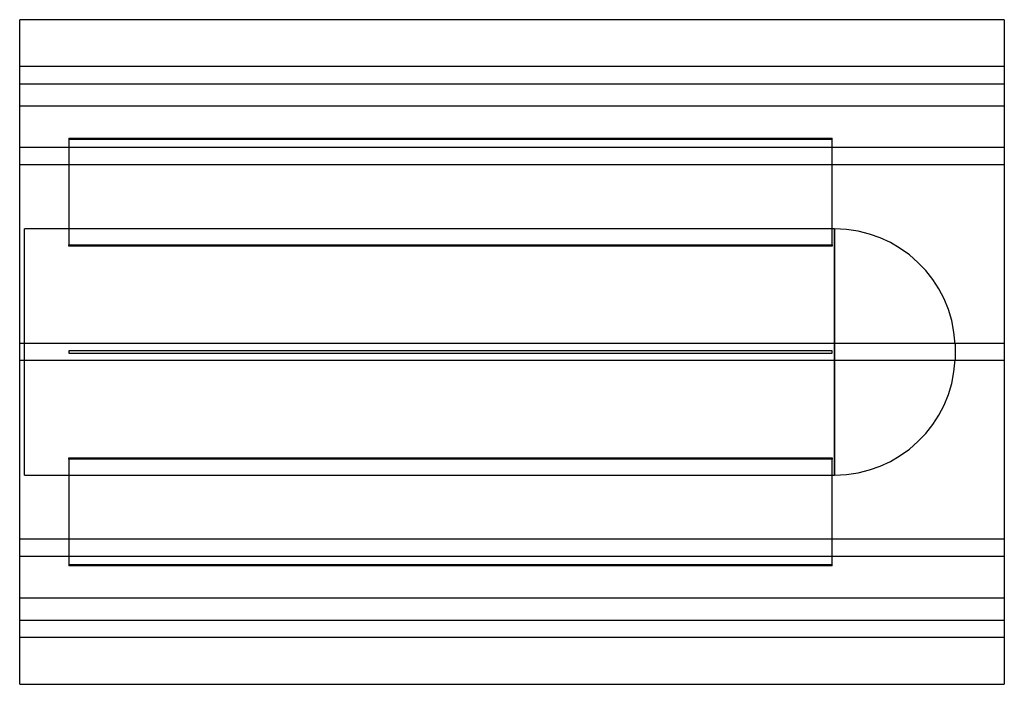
# Model space of a CAD drawing. Header units: millimetres. Extents: x -400 to 400, y -270 to 270.
import ezdxf

# ---------------------------------------------------------------- set-up
doc = ezdxf.new("R2010")
doc.units = ezdxf.units.MM
doc.layers.add('HIDDEN', color=7, linetype='Continuous')
doc.layers.add('THICK', color=7, linetype='Continuous')

msp = doc.modelspace()

# ---------------------------------------------------------------- linework, layer by layer
at = {"layer": 'HIDDEN'}
for p, q in [((400, 232), (-400, 232)), ((-400, 218), (400, 218)), ((-400, 200), (400, 200)), ((-360, 173.7), (260, 173.7)), ((-360, 173.7), (-360, 87.1)), ((260, 172.7), (-360, 172.7)), ((260, 87.1), (260, 173.7)), ((400, 166.1), (-400, 166.1)), ((400, 166.1), (-400, 166.1)), ((400, 152.1), (-400, 152.1)), ((400, 152.1), (-400, 152.1)), ((262.1, 100), (-396, 100)), ((-396, -100), (-396, 100)), ((262.1, 0), (262.1, 100)), ((262.1, 100), (262.1, -100)), ((-360, 87.1), (260, 87.1)), ((-360, 86.1), (-360, 87.1)), ((260, 86.1), (-360, 86.1)), ((260, 87.1), (260, 86.1)), ((400, 7), (-400, 7)), ((400, 7), (-400, 7)), ((-360, 1), (-360, 1)), ((-360, 1), (-360, -1)), ((260, 1), (-360, 1)), ((260, 1), (260, 1)), ((260, -1), (260, 1)), ((360, 6.43), (360, -6.43)), ((400, -7), (-400, -7)), ((400, -7), (-400, -7)), ((-360, -1), (-360, -1)), ((-360, -1), (260, -1)), ((260, -1), (260, -1)), ((262.1, -100), (262.1, 0)), ((-360, -87.1), (-360, -86.1)), ((-360, -86.1), (260, -86.1)), ((260, -87.1), (-360, -87.1)), ((-360, -87.1), (-360, -173.7)), ((260, -86.1), (260, -87.1)), ((260, -173.7), (260, -87.1)), ((-396, -100), (262.1, -100)), ((400, -152.1), (-400, -152.1)), ((400, -152.1), (-400, -152.1)), ((400, -166.1), (-400, -166.1)), ((400, -166.1), (-400, -166.1)), ((-360, -172.7), (260, -172.7)), ((260, -173.7), (-360, -173.7)), ((400, -200), (-400, -200)), ((-400, -218), (400, -218)), ((400, -232), (-400, -232))]:
    msp.add_line(p, q, dxfattribs=at)
for centre, start, end in [((262.1, 2), 2.58857, 89.99998), ((262.1, -2), 270.00002, 357.41143)]:
    msp.add_arc(centre, 98, start, end, dxfattribs=at)
at = {"layer": 'THICK'}
for p, q in [((400, 270), (-400, 270)), ((-400, -270), (-400, 270)), ((400, 270), (400, -270)), ((-400, -270), (400, -270))]:
    msp.add_line(p, q, dxfattribs=at)

doc.saveas('drawing.dxf')
